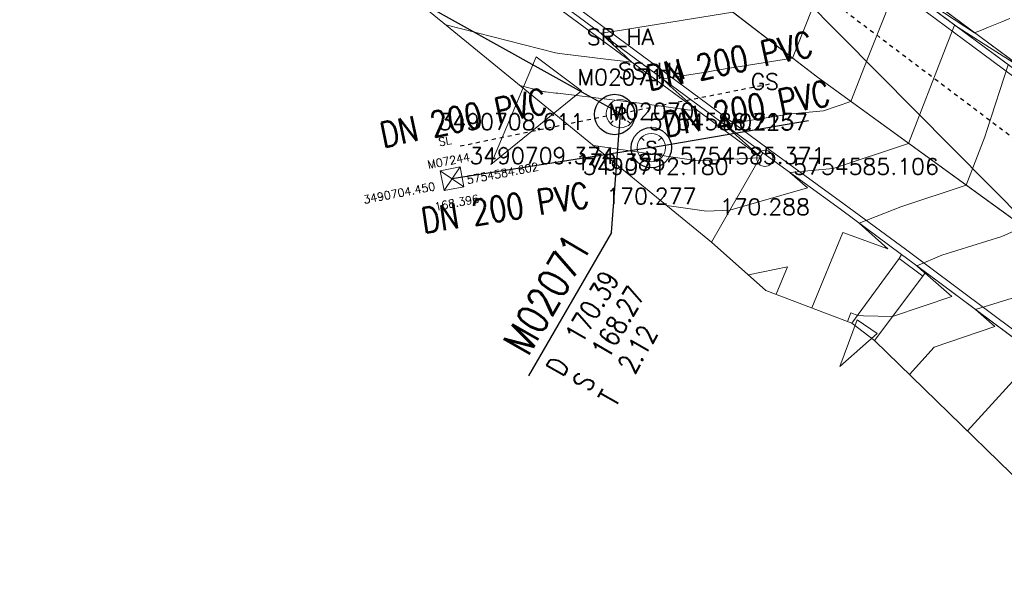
# Model space of a CAD drawing. Header units: metres. Extents: x 3490449 to 3490968, y 5754217 to 5754743.
# Tile 106 of 212: x 3490694 to 3490718, y 5754575 to 5754589. Entities that reach past the tile are written whole.
import ezdxf
from ezdxf.enums import TextEntityAlignment as Align

# ---------------------------------------------------------------- set-up
doc = ezdxf.new("R2010")
doc.units = ezdxf.units.M
doc.header["$LTSCALE"] = 0.25
doc.linetypes.add('Kartierung-07$0$AUSGEZOGEN', pattern=[0])
doc.linetypes.add('Kartierung-07$0$STRICHLINIE', pattern=[19.05, 12.7, -6.35])
for name, color, linetype, lineweight, true_color in [('Kartierung-07$0$$BRUCH', 7, 'Continuous', 18, 0x82563a), ('Kartierung-07$0$$HOEHEN_Haupt', 7, 'Continuous', 18, 0x82563a), ('Kartierung-07$0$$HOEHEN_Mittel', 7, 'Continuous', 18, 0x82563a), ('Kartierung-07$0$$P_INF_FL', 7, 'Kartierung-07$0$AUSGEZOGEN', 18, 0x82563a), ('Kartierung-07$0$$P_INF_H', 7, 'Kartierung-07$0$AUSGEZOGEN', 18, 0x82563a), ('Kartierung-07$0$$P_INF_H_Schacht', 7, 'Kartierung-07$0$AUSGEZOGEN', 18, 0x82563a), ('Kartierung-07$0$$P_INF_NR', 7, 'Kartierung-07$0$AUSGEZOGEN', 18, 0x82563a), ('Kartierung-07$0$$P_INF_NR_Schacht', 7, 'Kartierung-07$0$AUSGEZOGEN', 18, 0x82563a), ('Kartierung-07$0$$P_INF_X', 7, 'Kartierung-07$0$AUSGEZOGEN', 18, 0x82563a), ('Kartierung-07$0$$P_INF_Y', 7, 'Continuous', 18, 0x82563a), ('Kartierung-07$0$$PKT_GS', 7, 'Continuous', 18, 0x82563a), ('Kartierung-07$0$$PKT_SL', 7, 'Continuous', 18, 0x82563a), ('Kartierung-07$0$B_Befestigt', 7, 'Continuous', 18, 0x82563a), ('Kartierung-07$0$B_Bord', 7, 'Continuous', 18, 0x82563a), ('Kartierung-07$0$B_Gelaendeknick', 7, 'Continuous', 18, 0x82563a), ('Kartierung-07$0$B_Rinne', 7, 'Continuous', 18, 0x82563a), ('Kartierung-07$0$B_Zufahrt_Zugang', 7, 'Continuous', 18, 0x82563a), ('Kartierung-07$0$Hilfe_DGM', 7, 'Continuous', 18, 0x82563a), ('Kartierung-07$0$SYM_GS', 7, 'Kartierung-07$0$AUSGEZOGEN', 18, 0x82563a), ('Kartierung-07$0$SYM_SL', 7, 'Kartierung-07$0$AUSGEZOGEN', 18, 0x82563a), ('Kartierung-07$0$SYM_SR_HA', 7, 'Kartierung-07$0$AUSGEZOGEN', 18, 0x82563a), ('Kartierung-07$0$SYM_SS_HA', 7, 'Kartierung-07$0$AUSGEZOGEN', 18, 0x82563a)]:
    doc.layers.add(name, color=color, linetype=linetype, lineweight=lineweight, true_color=true_color)
doc.layers.add('Kartierung-07$0$$PKT_SR_HA', color=7, linetype='Continuous', lineweight=18)
doc.layers.add('Kartierung-07$0$$PKT_SS_HA', color=7, linetype='Continuous', lineweight=18)
for name, color, linetype, true_color in [('Kartierung-07$0$B_RW-Leitung_Aus', 7, 'Kartierung-07$0$STRICHLINIE', 0x82563a), ('Kartierung-07$0$B_RW-Leitung_HA_Aus', 7, 'Kartierung-07$0$STRICHLINIE', 0x82563a), ('Kartierung-07$0$B_RW-Leitung_HA_Schrift_Aus', 7, 'Continuous', 0x82563a), ('Kartierung-07$0$B_SW-Leitung_AUS', 7, 'Continuous', 0x82563a), ('Kartierung-07$0$B_SW-Leitung_HA_Aus', 7, 'Continuous', 0x82563a), ('Kartierung-07$0$B_SW-Leitung_HA_Schrift_Aus', 7, 'Continuous', 0x82563a)]:
    doc.layers.add(name, color=color, linetype=linetype, true_color=true_color)
for name, color, linetype in [('Kartierung-07$0$B_RW-Leitung_HA', 7, 'Kartierung-07$0$STRICHLINIE'), ('Kartierung-07$0$B_RW-Leitung_HA_Schrift', 7, 'Continuous'), ('Kartierung-07$0$B_RW_Schacht_HA', 7, 'Continuous'), ('Kartierung-07$0$B_Schachtschrift_RW_HA', 7, 'Continuous'), ('Kartierung-07$0$B_Schachtschrift_RW_HA_60Grad', 7, 'Continuous'), ('Kartierung-07$0$B_SW-Leitung_HA', 7, 'Continuous'), ('Kartierung-07$0$B_SW-Leitung_HA_Schrift', 7, 'Continuous'), ('Kartierung-07$0$B_SW_Schacht_HA', 7, 'Continuous')]:
    doc.layers.add(name, color=color, linetype=linetype)
doc.styles.add('Kartierung-07$0$2', font='TXT')
doc.styles.add('Kartierung-07$0$STANDARD', font='romans.shx', dxfattribs={"width": 0.8})

# ---------------------------------------------------------------- blocks, each defined once
blk = doc.blocks.new('Kartierung-07$0$Zufahrt')
at = {"layer": 'Kartierung-07$0$B_Zufahrt_Zugang'}
for p, q in [((-0.7, -2.8), (0, 0)), ((0, 0), (0.7, -2.8)), ((-0.7, -2.8), (0.7, -2.8))]:
    blk.add_line(p, q, dxfattribs=at)
blk = doc.blocks.new('Kartierung-07$0$Zugang')
at = {"layer": 'Kartierung-07$0$B_Zufahrt_Zugang'}
for p, q in [((-0.3, -1.2), (0, 0)), ((0, 0), (0.3, -1.2)), ((-0.3, -1.2), (0.3, -1.2))]:
    blk.add_line(p, q, dxfattribs=at)
blk = doc.blocks.new('Kartierung-07$0$PKT_SL')
at = {"layer": 'Kartierung-07$0$SYM_SL'}
for p, q in [((-0.5, -0.5), (0.5, 0.5)), ((0.5, -0.5), (-0.5, 0.5)), ((0.5, 0.5), (-0.5, 0.5)), ((-0.5, 0.5), (-0.5, -0.5)), ((0.5, -0.5), (0.5, 0.5)), ((-0.5, -0.5), (0.5, -0.5))]:
    blk.add_line(p, q, dxfattribs=at)
at = {"layer": 'Kartierung-07$0$$P_INF_FL', "style": 'Kartierung-07$0$STANDARD'}
blk.add_attdef('CODE', text='', height=0.8, dxfattribs=at).set_placement((0, 1.7), align=Align.CENTER)
at = {"layer": 'Kartierung-07$0$$P_INF_H', "style": 'Kartierung-07$0$STANDARD'}
blk.add_attdef('H', text='', height=0.8, dxfattribs=at).set_placement((0, -1.4), align=Align.CENTER)
at = {"layer": 'Kartierung-07$0$$P_INF_NR', "style": 'Kartierung-07$0$STANDARD'}
blk.add_attdef('NR', text='', height=0.8, dxfattribs=at).set_placement((0, 0.7), align=Align.CENTER)
at = {"layer": 'Kartierung-07$0$$P_INF_X', "style": 'Kartierung-07$0$STANDARD'}
blk.add_attdef('X', text='', height=0.8, dxfattribs=at).set_placement((-0.9, -0.4), align=Align.RIGHT)
blk.add_attdef('Y', (0.7, -0.4), '', height=0.8, dxfattribs=at)
blk = doc.blocks.new('Kartierung-07$0$PKT_GS')
at = {"layer": 'Kartierung-07$0$SYM_GS'}
blk.add_circle((0, 0), 0.2, dxfattribs=at)
at = {"layer": 'Kartierung-07$0$$P_INF_FL', "style": 'Kartierung-07$0$STANDARD'}
blk.add_attdef('CODE', text='', height=0.8, dxfattribs=at).set_placement((0, 1.7), align=Align.CENTER)
at = {"layer": 'Kartierung-07$0$$P_INF_H', "style": 'Kartierung-07$0$STANDARD'}
blk.add_attdef('H', text='', height=0.8, dxfattribs=at).set_placement((0, -1.4), align=Align.CENTER)
at = {"layer": 'Kartierung-07$0$$P_INF_NR', "style": 'Kartierung-07$0$STANDARD'}
blk.add_attdef('NR', text='', height=0.8, dxfattribs=at).set_placement((0, 0.7), align=Align.CENTER)
at = {"layer": 'Kartierung-07$0$$P_INF_X', "style": 'Kartierung-07$0$STANDARD'}
blk.add_attdef('X', text='', height=0.8, dxfattribs=at).set_placement((-0.9, -0.4), align=Align.RIGHT)
blk.add_attdef('Y', (0.7, -0.4), '', height=0.8, dxfattribs=at)
blk = doc.blocks.new('Kartierung-07$0$PKT_SR_HA')
at = {"layer": 'Kartierung-07$0$SYM_SR_HA'}
for p, q in [((-0.247, 0.247), (-0.177, 0.177)), ((0.177, 0.177), (0.247, 0.247)), ((0.177, 0.177), (0.247, 0.247)), ((-0.247, -0.247), (-0.177, -0.177)), ((0.177, -0.177), (0.247, -0.247))]:
    blk.add_line(p, q, dxfattribs=at)
blk.add_circle((0, 0), 0.35, dxfattribs=at)
at = {"layer": 'Kartierung-07$0$$P_INF_FL', "style": 'Kartierung-07$0$STANDARD'}
blk.add_attdef('CODE', text='', height=0.8, dxfattribs=at).set_placement((0, 1.7), align=Align.CENTER)
at = {"layer": 'Kartierung-07$0$$P_INF_H_Schacht', "style": 'Kartierung-07$0$STANDARD'}
blk.add_attdef('H', text='', height=0.8, dxfattribs=at).set_placement((0, -1.4), align=Align.CENTER)
at = {"layer": 'Kartierung-07$0$$P_INF_NR_Schacht', "style": 'Kartierung-07$0$STANDARD'}
blk.add_attdef('NR', text='', height=0.8, dxfattribs=at).set_placement((0, 0.7), align=Align.CENTER)
at = {"layer": 'Kartierung-07$0$$P_INF_X', "style": 'Kartierung-07$0$STANDARD'}
blk.add_attdef('X', text='', height=0.8, dxfattribs=at).set_placement((-0.9, -0.4), align=Align.RIGHT)
blk.add_attdef('Y', (0.7, -0.4), '', height=0.8, dxfattribs=at)
at = {"layer": 'Kartierung-07$0$SYM_SR_HA', "style": 'Kartierung-07$0$2'}
blk.add_text('R', height=0.35, dxfattribs=at).set_placement((0, -0.178), align=Align.CENTER)
blk = doc.blocks.new('Kartierung-07$0$PKT_SS_HA')
at = {"layer": 'Kartierung-07$0$SYM_SS_HA'}
for p, q in [((-0.247, 0.247), (-0.177, 0.177)), ((0.177, 0.177), (0.247, 0.247)), ((0.177, 0.177), (0.247, 0.247)), ((-0.247, -0.247), (-0.177, -0.177)), ((0.177, -0.177), (0.247, -0.247))]:
    blk.add_line(p, q, dxfattribs=at)
blk.add_circle((0, 0), 0.35, dxfattribs=at)
at = {"layer": 'Kartierung-07$0$$P_INF_FL', "style": 'Kartierung-07$0$STANDARD'}
blk.add_attdef('CODE', text='', height=0.8, dxfattribs=at).set_placement((0, 1.7), align=Align.CENTER)
at = {"layer": 'Kartierung-07$0$$P_INF_H_Schacht', "style": 'Kartierung-07$0$STANDARD'}
blk.add_attdef('H', text='', height=0.8, dxfattribs=at).set_placement((0, -1.4), align=Align.CENTER)
at = {"layer": 'Kartierung-07$0$$P_INF_NR_Schacht', "style": 'Kartierung-07$0$STANDARD'}
blk.add_attdef('NR', text='', height=0.8, dxfattribs=at).set_placement((0, 0.7), align=Align.CENTER)
at = {"layer": 'Kartierung-07$0$$P_INF_X', "style": 'Kartierung-07$0$STANDARD'}
blk.add_attdef('X', text='', height=0.8, dxfattribs=at).set_placement((-0.9, -0.4), align=Align.RIGHT)
blk.add_attdef('Y', (0.7, -0.4), '', height=0.8, dxfattribs=at)
at = {"layer": 'Kartierung-07$0$SYM_SS_HA', "style": 'Kartierung-07$0$2'}
blk.add_text('S', height=0.35, dxfattribs=at).set_placement((0, -0.178), align=Align.CENTER)
blk = doc.blocks.new('Kartierung-07$0$B_Schachtbeschriftung')
blk.add_line((0, 0), (8.186, 0))
at = {"style": 'Kartierung-07$0$STANDARD', "width": 0.8}
for s, p in [('D ', (0.75, -0.5)), ('S ', (0.75, -2)), ('T ', (0.75, -3.5))]:
    blk.add_text(s, height=1, dxfattribs=at).set_placement(p, align=Align.TOP_LEFT)
at = {"ltscale": 0.02, "style": 'Kartierung-07$0$STANDARD', "width": 0.8}
for tag, p, height in [('NUMMER', (0.759, 0.479), 1.5), ('DECKEL', (2.627, -1.5), 1), ('SOHLE', (2.625, -2.996), 1), ('TIEFE', (2.628, -4.501), 1)]:
    blk.add_attdef(tag, p, '', height=height, dxfattribs=at)
at = {"ltscale": 0.02, "style": 'Kartierung-07$0$STANDARD', "width": 0.8, "flags": 1}
blk.add_attdef('FOTO', (1.057, -6.131), '', height=1, dxfattribs=at)

msp = doc.modelspace()

# ---------------------------------------------------------------- linework, layer by layer
at = {"layer": 'Kartierung-07$0$$BRUCH', "ltscale": 0.02}
for p, q in [((3490704.183, 5754594.278), (3490713.483, 5754587.111)), ((3490717.408, 5754588.006), (3490710.953, 5754592.803)), ((3490717.492, 5754588.119), (3490711.038, 5754592.924)), ((3490712.069, 5754585.145), (3490702.777, 5754591.995)), ((3490712.131, 5754585.239), (3490707.409, 5754588.732)), ((3490723.063, 5754583.815), (3490717.408, 5754588.006)), ((3490723.161, 5754583.932), (3490717.492, 5754588.119)), ((3490713.483, 5754587.111), (3490722.048, 5754580.889)), ((3490712.069, 5754585.145), (3490712.131, 5754585.239)), ((3490714.047, 5754583.847), (3490712.131, 5754585.239)), ((3490710.861, 5754583.035), (3490712.069, 5754585.145)), ((3490715.561, 5754582.731), (3490714.047, 5754583.847)), ((3490715.504, 5754582.632), (3490714.334, 5754581.025)), ((3490715.504, 5754582.632), (3490715.561, 5754582.731)), ((3490716.084, 5754582.19), (3490715.504, 5754582.632)), ((3490716.154, 5754582.287), (3490715.561, 5754582.731)), ((3490716.084, 5754582.19), (3490716.154, 5754582.287)), ((3490721.894, 5754578.001), (3490716.154, 5754582.287)), ((3490714.891, 5754580.603), (3490716.084, 5754582.19))]:
    msp.add_line(p, q, dxfattribs=at)
at = {"layer": 'Kartierung-07$0$$HOEHEN_Haupt', "ltscale": 0.02}
for points in [[(3490704.293, 5754588.412), (3490707.007, 5754587.713), (3490707.104, 5754587.701), (3490708.251, 5754587.564), (3490708.462, 5754587.539), (3490708.891, 5754587.487), (3490708.81, 5754587.561), (3490708.69, 5754587.673), (3490708.615, 5754587.743), (3490708.536, 5754587.817), (3490708.287, 5754588.048), (3490708.127, 5754588.201), (3490708.583, 5754588.273), (3490708.786, 5754588.305), (3490711.39, 5754588.724)], [(3490714.22, 5754581.069), (3490714.308, 5754581.283), (3490714.477, 5754581.222), (3490714.618, 5754581.214), (3490715.337, 5754581.196), (3490716.8, 5754581.692), (3490716.139, 5754582.266), (3490716.044, 5754582.346), (3490715.941, 5754582.446), (3490716.557, 5754582.715), (3490718.036, 5754583.171), (3490718.576, 5754583.411)]]:
    msp.add_lwpolyline(points, dxfattribs=at)
at = {"layer": 'Kartierung-07$0$$HOEHEN_Mittel', "ltscale": 0.02}
for points in [[(3490713.662, 5754589.596), (3490712.864, 5754587.588), (3490710.945, 5754587.277), (3490710.782, 5754587.251), (3490709.655, 5754587.07), (3490709.842, 5754586.895), (3490710.283, 5754586.497), (3490710.314, 5754586.469), (3490710.428, 5754586.364), (3490710.496, 5754586.304), (3490710.325, 5754586.296), (3490709.216, 5754586.458), (3490707.06, 5754586.716), (3490707.013, 5754586.721), (3490706.755, 5754586.752), (3490706.733, 5754586.755), (3490706.123, 5754586.912)], [(3490707.941, 5754585.424), (3490710.53, 5754585.047), (3490712.054, 5754585.119), (3490712.092, 5754585.13), (3490712.071, 5754585.148), (3490711.479, 5754585.67), (3490711.184, 5754585.94), (3490712.83, 5754586.206), (3490713.626, 5754586.284), (3490714.308, 5754586.512), (3490714.644, 5754587.376), (3490714.786, 5754587.736), (3490715.128, 5754588.601), (3490715.463, 5754589.451), (3490715.793, 5754589.237), (3490716.057, 5754589.065), (3490716.624, 5754588.696), (3490717.366, 5754588.213), (3490717.58, 5754588.296), (3490717.596, 5754588.302), (3490717.711, 5754588.356), (3490718.038, 5754588.481), (3490718.232, 5754588.563)], [(3490725.448, 5754587.372), (3490725.112, 5754587.157), (3490725.112, 5754587.157), (3490723.31, 5754587.364), (3490720.248, 5754587.789), (3490720.22, 5754587.743), (3490720.127, 5754587.705), (3490719.398, 5754587.587), (3490718.611, 5754587.292), (3490718.226, 5754587.533), (3490717.641, 5754587.906), (3490717.577, 5754587.947), (3490717.459, 5754588.023), (3490717.433, 5754588.039), (3490716.872, 5754588.404), (3490716.647, 5754587.832), (3490715.731, 5754585.478), (3490713.872, 5754584.859), (3490712.799, 5754584.754), (3490713.235, 5754584.38), (3490711.313, 5754583.825), (3490710.736, 5754583.797), (3490709.755, 5754583.94)], [(3490718.196, 5754587.422), (3490717.678, 5754585.824), (3490717.619, 5754585.641), (3490717.154, 5754584.444), (3490715.545, 5754583.909), (3490714.509, 5754583.506), (3490715.221, 5754582.868), (3490714.106, 5754583.271), (3490713.34, 5754581.406)], [(3490715.752, 5754579.763), (3490716.367, 5754580.439), (3490717.869, 5754580.948), (3490717.384, 5754581.369), (3490718.511, 5754581.716), (3490719.999, 5754582.377), (3490720.655, 5754585.017), (3490720.737, 5754585.538), (3490721.22, 5754585.24), (3490722.3, 5754584.568), (3490722.935, 5754584.623), (3490722.972, 5754584.621), (3490723.519, 5754584.684), (3490723.579, 5754584.689), (3490724.029, 5754584.741), (3490724.036, 5754584.787), (3490724.579, 5754584.604), (3490725.014, 5754585.095), (3490725.131, 5754585.149), (3490726.711, 5754585.467), (3490727.25, 5754585.576)], [(3490717.188, 5754578.363), (3490718.827, 5754580.166), (3490718.938, 5754580.204), (3490718.903, 5754580.235), (3490718.986, 5754580.26), (3490721.422, 5754581.344), (3490721.622, 5754582.15), (3490722.008, 5754584.597), (3490723.04, 5754583.959), (3490723.135, 5754583.901), (3490723.281, 5754583.807), (3490723.337, 5754583.793), (3490724.384, 5754583.98), (3490724.598, 5754584.055), (3490724.866, 5754584.028), (3490725.01, 5754584.033), (3490725.348, 5754584.056), (3490727.39, 5754584.459), (3490728.213, 5754584.621)], [(3490712.461, 5754581.743), (3490712.74, 5754582.423), (3490711.773, 5754582.226)]]:
    msp.add_lwpolyline(points, dxfattribs=at)
at = {"layer": 'Kartierung-07$0$B_Befestigt', "ltscale": 0.02}
msp.add_lwpolyline([(3490721.894, 5754578.001), (3490716.154, 5754582.287), (3490715.561, 5754582.731), (3490714.047, 5754583.847), (3490712.131, 5754585.239), (3490707.409, 5754588.732), (3490702.778, 5754592.118), (3490702.559, 5754592.275), (3490701.353, 5754593.151), (3490697.135, 5754596.177)], dxfattribs=at)
for points, elevation in [([(3490712.069, 5754585.145), (3490702.777, 5754591.995)], 170.302), ([(3490712.069, 5754585.145), (3490712.131, 5754585.239)], 170.302), ([(3490710.861, 5754583.035), (3490712.069, 5754585.145)], 170.139), ([(3490715.504, 5754582.632), (3490714.334, 5754581.025)], 170.093), ([(3490715.504, 5754582.632), (3490715.561, 5754582.731)], 170.093), ([(3490716.084, 5754582.19), (3490715.504, 5754582.632)], 170.067), ([(3490716.084, 5754582.19), (3490716.154, 5754582.287)], 170.067), ([(3490714.891, 5754580.603), (3490716.084, 5754582.19)], 169.96)]:
    msp.add_lwpolyline(points, dxfattribs=dict(at, elevation=elevation))
at = {"layer": 'Kartierung-07$0$B_Bord', "ltscale": 0.02}
msp.add_lwpolyline([(3490723.063, 5754583.815), (3490717.408, 5754588.006), (3490710.953, 5754592.803)], dxfattribs=at)
at = {"layer": 'Kartierung-07$0$B_Gelaendeknick', "ltscale": 0.02}
for points, elevation in [([(3490750.632, 5754564.651), (3490748.197, 5754566.121), (3490745.917, 5754567.53), (3490743.42, 5754569.13), (3490742.576, 5754569.697), (3490738.455, 5754572.573), (3490734.422, 5754575.511), (3490730.399, 5754578.512), (3490727.179, 5754580.918), (3490726.352, 5754581.529), (3490723.946, 5754583.311), (3490723.161, 5754583.932), (3490717.492, 5754588.119), (3490711.038, 5754592.924), (3490710.23, 5754593.505), (3490707.13, 5754595.782), (3490702.207, 5754599.279), (3490701.41, 5754599.863), (3490699.898, 5754600.927)], 167.324), ([(3490698.69, 5754598.442), (3490704.183, 5754594.278), (3490713.483, 5754587.111), (3490722.048, 5754580.889), (3490728.797, 5754575.845), (3490737.072, 5754569.782), (3490743.735, 5754565.162), (3490749.546, 5754562.146)], 171.329)]:
    msp.add_lwpolyline(points, dxfattribs=dict(at, elevation=elevation))
at = {"layer": 'Kartierung-07$0$B_Rinne', "ltscale": 0.02}
for points in [[(3490722.967, 5754583.687), (3490717.313, 5754587.878), (3490710.859, 5754592.674), (3490710.044, 5754593.257), (3490706.951, 5754595.529), (3490702.027, 5754599.03), (3490701.206, 5754599.605), (3490699.696, 5754600.656)], [(3490721.989, 5754578.13), (3490716.25, 5754582.415), (3490715.656, 5754582.859), (3490714.141, 5754583.976), (3490712.226, 5754585.368), (3490707.504, 5754588.861), (3490702.872, 5754592.248), (3490702.653, 5754592.405), (3490701.447, 5754593.281), (3490697.228, 5754596.307)]]:
    msp.add_lwpolyline(points, dxfattribs=at)
at = {"layer": 'Kartierung-07$0$B_RW-Leitung_Aus', "ltscale": 0.02}
msp.add_line((3490706.482, 5754594.543), (3490742.358, 5754567.481), dxfattribs=at)
at = {"layer": 'Kartierung-07$0$B_RW-Leitung_HA', "ltscale": 0.01}
msp.add_line((3490708.467, 5754586.192), (3490704.601, 5754585.395), dxfattribs=at)
at = {"layer": 'Kartierung-07$0$B_RW-Leitung_HA_Aus', "ltscale": 0.01}
msp.add_line((3490708.467, 5754586.192), (3490712.374, 5754586.963), dxfattribs=at)
at = {"layer": 'Kartierung-07$0$B_RW_Schacht_HA', "ltscale": 0.02}
msp.add_circle((3490708.467, 5754586.192, -169.827), 0.5, dxfattribs=at)
at = {"layer": 'Kartierung-07$0$B_Schachtschrift_RW_HA', "ltscale": 0.02}
msp.add_lwpolyline([(3490691.68, 5754595.654), (3490708.611, 5754586.213)], dxfattribs=at)
at = {"layer": 'Kartierung-07$0$B_Schachtschrift_RW_HA_60Grad', "ltscale": 0.02}
msp.add_lwpolyline([(3490708.393, 5754583.275), (3490708.611, 5754586.213)], dxfattribs=at)
at = {"layer": 'Kartierung-07$0$B_SW-Leitung_AUS', "ltscale": 0.02}
msp.add_line((3490750.435, 5754551.358), (3490708.138, 5754594.136, 170.838), dxfattribs=at)
at = {"layer": 'Kartierung-07$0$B_SW-Leitung_HA', "ltscale": 0.02}
msp.add_line((3490709.374, 5754585.371, 170.277), (3490704.45, 5754584.602, 168.396), dxfattribs=at)
at = {"layer": 'Kartierung-07$0$B_SW-Leitung_HA_Aus', "ltscale": 0.02}
msp.add_line((3490709.374, 5754585.371, 170.277), (3490713.26, 5754586.04, 170.277), dxfattribs=at)
at = {"layer": 'Kartierung-07$0$B_SW_Schacht_HA', "ltscale": 0.02}
msp.add_circle((3490709.374, 5754585.371, 170.277), 0.5, dxfattribs=at)
at = {"layer": 'Kartierung-07$0$Hilfe_DGM', "ltscale": 0.02}
msp.add_lwpolyline([(3490720.103, 5754575.522), (3490714.891, 5754580.603), (3490714.334, 5754581.025), (3490712.206, 5754581.841), (3490710.861, 5754583.035), (3490706.654, 5754586.477), (3490703.323, 5754589.207), (3490700.904, 5754590.426), (3490699.843, 5754591.563), (3490695.632, 5754594.077), (3490697.135, 5754596.177), (3490685.61, 5754603.847), (3490679.389, 5754607.4), (3490654.39, 5754619.764)], dxfattribs=at)

# ---------------------------------------------------------------- block references
at = {"layer": 'Kartierung-07$0$$PKT_GS'}
ref = msp.add_blockref('Kartierung-07$0$PKT_GS', (3490712.18, 5754585.106, 170.288), dxfattribs=at)
ref.add_attrib('Y', '5754585.106', (3490712.88, 5754584.706, 170.288), dxfattribs={"layer": 'Kartierung-07$0$$P_INF_Y', "height": 0.4, "style": 'Kartierung-07$0$STANDARD'})
ref.add_attrib('X', '3490712.180', dxfattribs={"layer": 'Kartierung-07$0$$P_INF_X', "height": 0.4, "style": 'Kartierung-07$0$STANDARD'}).set_placement((3490711.28, 5754584.706, 170.288), align=Align.RIGHT)
ref.add_attrib('H', '170.288', dxfattribs={"layer": 'Kartierung-07$0$$P_INF_H', "height": 0.4, "style": 'Kartierung-07$0$STANDARD'}).set_placement((3490712.18, 5754583.706, 170.288), align=Align.CENTER)
ref.add_attrib('CODE', 'GS', dxfattribs={"layer": 'Kartierung-07$0$$P_INF_FL', "height": 0.4, "style": 'Kartierung-07$0$STANDARD'}).set_placement((3490712.18, 5754586.806, 170.288), align=Align.CENTER)
ref.add_attrib('NR', 'M07257', dxfattribs={"layer": 'Kartierung-07$0$$P_INF_NR', "height": 0.4, "style": 'Kartierung-07$0$STANDARD'}).set_placement((3490712.18, 5754585.806, 170.288), align=Align.CENTER)
at = {"layer": 'Kartierung-07$0$$PKT_SL'}
ref = msp.add_blockref('Kartierung-07$0$PKT_SL', (3490704.45, 5754584.602, 168.396), dxfattribs=dict(at, xscale=0.4999999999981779, yscale=0.4999999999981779, zscale=0.4999999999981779, rotation=10.80101054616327))
ref.add_attrib('Y', '5754584.602', (3490704.831, 5754584.471, 168.396), dxfattribs={"layer": 'Kartierung-07$0$$P_INF_X', "height": 0.2, "rotation": 10.801, "style": 'Kartierung-07$0$STANDARD'})
ref.add_attrib('X', '3490704.450', dxfattribs={"layer": 'Kartierung-07$0$$P_INF_X', "height": 0.2, "rotation": 10.801, "style": 'Kartierung-07$0$STANDARD'}).set_placement((3490704.045, 5754584.321, 168.396), align=Align.RIGHT)
ref.add_attrib('H', '168.396', dxfattribs={"layer": 'Kartierung-07$0$$P_INF_H', "height": 0.2, "rotation": 10.801, "style": 'Kartierung-07$0$STANDARD'}).set_placement((3490704.581, 5754583.914, 168.396), align=Align.CENTER)
ref.add_attrib('CODE', 'SL', dxfattribs={"layer": 'Kartierung-07$0$$P_INF_FL', "height": 0.2, "rotation": 10.801, "style": 'Kartierung-07$0$STANDARD'}).set_placement((3490704.291, 5754585.437, 168.396), align=Align.CENTER)
ref.add_attrib('NR', 'M07244', dxfattribs={"layer": 'Kartierung-07$0$$P_INF_NR', "height": 0.2, "rotation": 10.801, "style": 'Kartierung-07$0$STANDARD'}).set_placement((3490704.384, 5754584.946, 168.396), align=Align.CENTER)
at = {"layer": 'Kartierung-07$0$$PKT_SR_HA'}
ref = msp.add_blockref('Kartierung-07$0$PKT_SR_HA', (3490708.611, 5754586.213, 170.385), dxfattribs=at)
ref.add_attrib('Y', '5754586.213', (3490709.311, 5754585.813, 170.385), dxfattribs={"layer": 'Kartierung-07$0$$P_INF_X', "height": 0.4, "style": 'Kartierung-07$0$STANDARD'})
ref.add_attrib('X', '3490708.611', dxfattribs={"layer": 'Kartierung-07$0$$P_INF_X', "height": 0.4, "style": 'Kartierung-07$0$STANDARD'}).set_placement((3490707.711, 5754585.813, 170.385), align=Align.RIGHT)
ref.add_attrib('H', '170.385', dxfattribs={"layer": 'Kartierung-07$0$$P_INF_H_Schacht', "height": 0.4, "style": 'Kartierung-07$0$STANDARD'}).set_placement((3490708.611, 5754584.813, 170.385), align=Align.CENTER)
ref.add_attrib('CODE', 'SR_HA', dxfattribs={"layer": 'Kartierung-07$0$$P_INF_FL', "height": 0.4, "style": 'Kartierung-07$0$STANDARD'}).set_placement((3490708.611, 5754587.913, 170.385), align=Align.CENTER)
ref.add_attrib('NR', 'M02071', dxfattribs={"layer": 'Kartierung-07$0$$P_INF_NR_Schacht', "height": 0.4, "style": 'Kartierung-07$0$STANDARD'}).set_placement((3490708.611, 5754586.913, 170.385), align=Align.CENTER)
at = {"layer": 'Kartierung-07$0$$PKT_SS_HA'}
ref = msp.add_blockref('Kartierung-07$0$PKT_SS_HA', (3490709.374, 5754585.371, 170.277), dxfattribs=at)
ref.add_attrib('Y', '5754585.371', (3490710.074, 5754584.971, 170.277), dxfattribs={"layer": 'Kartierung-07$0$$P_INF_X', "height": 0.4, "style": 'Kartierung-07$0$STANDARD'})
ref.add_attrib('X', '3490709.374', dxfattribs={"layer": 'Kartierung-07$0$$P_INF_X', "height": 0.4, "style": 'Kartierung-07$0$STANDARD'}).set_placement((3490708.474, 5754584.971, 170.277), align=Align.RIGHT)
ref.add_attrib('H', '170.277', dxfattribs={"layer": 'Kartierung-07$0$$P_INF_H_Schacht', "height": 0.4, "style": 'Kartierung-07$0$STANDARD'}).set_placement((3490709.374, 5754583.971, 170.277), align=Align.CENTER)
ref.add_attrib('CODE', 'SS_HA', dxfattribs={"layer": 'Kartierung-07$0$$P_INF_FL', "height": 0.4, "style": 'Kartierung-07$0$STANDARD'}).set_placement((3490709.374, 5754587.071, 170.277), align=Align.CENTER)
ref.add_attrib('NR', 'M02070', dxfattribs={"layer": 'Kartierung-07$0$$P_INF_NR_Schacht', "height": 0.4, "style": 'Kartierung-07$0$STANDARD'}).set_placement((3490709.374, 5754586.071, 170.277), align=Align.CENTER)
at = {"layer": 'Kartierung-07$0$B_Schachtschrift_RW_HA_60Grad', "ltscale": 0.02, "xscale": 0.4999999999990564, "yscale": 0.4999999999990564, "zscale": 0.4999999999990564, "rotation": 59.99999999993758}
msp.add_blockref('Kartierung-07$0$B_Schachtbeschriftung', (3490706.347, 5754579.73, 501.208), dxfattribs=at).add_auto_attribs({'NUMMER': 'M02071', 'DECKEL': '170.39', 'SOHLE': '168.27', 'TIEFE': '2.12'})
at = {"layer": 'Kartierung-07$0$B_Zufahrt_Zugang', "ltscale": 0.02}
for name, p, rotation in [('Kartierung-07$0$Zufahrt', (3490705.409, 5754584.957), 143.1941060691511), ('Kartierung-07$0$Zugang', (3490714.036, 5754579.954), 145.7211844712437)]:
    msp.add_blockref(name, p, dxfattribs=dict(at, rotation=rotation))

# ---------------------------------------------------------------- texts
at = {"layer": 'Kartierung-07$0$B_RW-Leitung_HA_Schrift', "ltscale": 0.02, "style": 'Kartierung-07$0$STANDARD', "width": 0.8}
msp.add_text('DN 200 PVC', height=0.625, rotation=12, dxfattribs=at).set_placement((3490702.747, 5754585.366))
at = {"layer": 'Kartierung-07$0$B_RW-Leitung_HA_Schrift_Aus', "ltscale": 0.02, "style": 'Kartierung-07$0$STANDARD', "width": 0.8}
msp.add_text('DN 200 PVC', height=0.625, rotation=12, dxfattribs=at).set_placement((3490709.321, 5754586.776))
at = {"layer": 'Kartierung-07$0$B_SW-Leitung_HA_Schrift', "ltscale": 0.02, "style": 'Kartierung-07$0$STANDARD', "width": 0.8}
msp.add_text('DN 200 PVC', height=0.625, rotation=9, dxfattribs=at).set_placement((3490703.743, 5754583.249))
at = {"layer": 'Kartierung-07$0$B_SW-Leitung_HA_Schrift_Aus', "ltscale": 0.02, "style": 'Kartierung-07$0$STANDARD', "width": 0.8}
msp.add_text('DN 200 PVC', height=0.625, rotation=11, dxfattribs=at).set_placement((3490709.732, 5754585.63))

doc.saveas('drawing.dxf')
